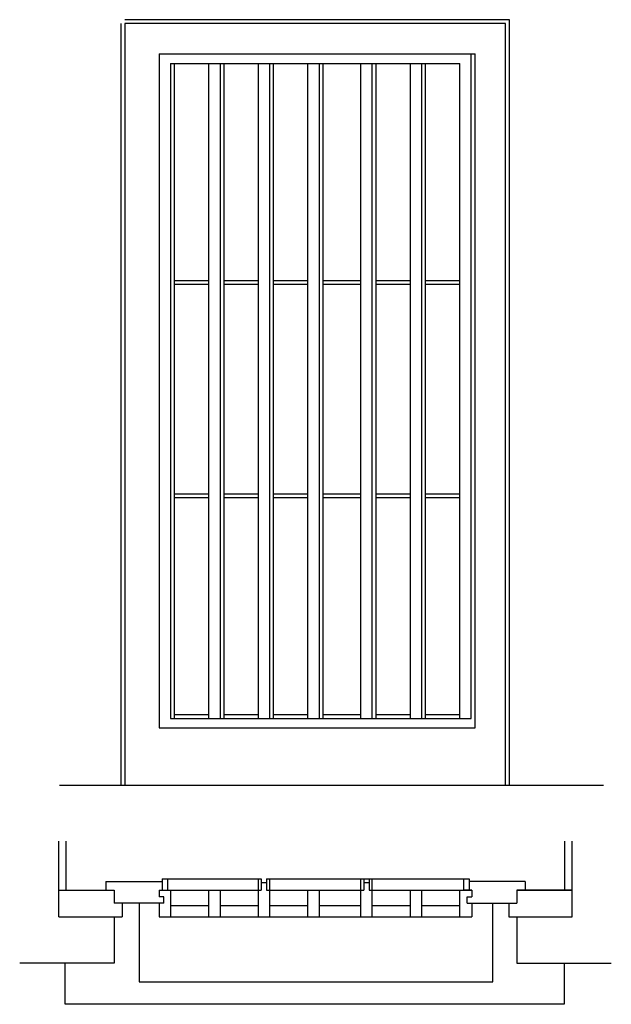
# Model space of a CAD drawing. Header units: millimetres. Extents: x 218.44 to 219.99, y 322.31 to 324.9.
import ezdxf

# ---------------------------------------------------------------- set-up
doc = ezdxf.new("R2010")
doc.units = ezdxf.units.MM

msp = doc.modelspace()

# ---------------------------------------------------------------- linework, layer by layer
for p, q in [((219.7236, 324.8985), (218.7136, 324.8985)), ((219.7236, 322.8885), (219.7236, 324.8985)), ((218.7036, 324.8885), (218.7036, 322.8885)), ((218.7136, 324.8885), (218.7136, 322.8885)), ((219.7136, 324.8885), (218.7136, 324.8885)), ((218.7136, 324.8885), (218.7136, 324.8085)), ((219.7136, 322.8885), (219.7136, 324.8885)), ((218.8036, 324.8085), (219.6336, 324.8085)), ((218.8036, 324.8085), (218.8036, 323.0385)), ((219.6236, 323.0635), (219.6236, 324.8085)), ((219.6336, 323.0385), (219.6336, 324.8085)), ((218.8336, 324.7835), (219.5936, 324.7835)), ((218.8336, 324.7835), (218.8336, 323.0635)), ((218.8436, 324.7835), (218.8436, 323.0635)), ((218.9336, 324.7835), (218.9336, 323.0635)), ((218.9636, 324.7835), (218.9636, 323.0635)), ((218.9736, 324.7835), (218.9736, 323.0635)), ((219.0636, 324.7835), (219.0636, 323.0635)), ((219.0936, 324.7835), (219.0936, 323.0635)), ((219.1036, 324.7835), (219.1036, 323.0635)), ((219.1936, 324.7835), (219.1936, 323.0635)), ((219.2236, 324.7835), (219.2236, 323.0635)), ((219.2336, 324.7835), (219.2336, 323.0635)), ((219.3336, 323.0635), (219.3336, 324.7835)), ((219.3636, 323.0635), (219.3636, 324.7835)), ((219.3736, 323.0635), (219.3736, 324.7835)), ((219.4636, 323.0635), (219.4636, 324.7835)), ((219.4936, 323.0635), (219.4936, 324.7835)), ((219.5036, 323.0635), (219.5036, 324.7835)), ((219.5936, 323.0635), (219.5936, 324.7835)), ((218.8436, 324.2135), (218.9336, 324.2135)), ((218.8436, 324.2035), (218.9336, 324.2035)), ((218.9736, 324.2135), (219.0636, 324.2135)), ((218.9736, 324.2035), (219.0636, 324.2035)), ((219.1036, 324.2135), (219.1936, 324.2135)), ((219.1036, 324.2035), (219.1936, 324.2035)), ((219.2336, 324.2135), (219.3336, 324.2135)), ((219.2336, 324.2035), (219.3336, 324.2035)), ((219.3736, 324.2135), (219.4636, 324.2135)), ((219.3736, 324.2035), (219.4636, 324.2035)), ((219.5036, 324.2135), (219.5936, 324.2135)), ((219.5036, 324.2035), (219.5936, 324.2035)), ((218.8436, 323.6535), (218.9336, 323.6535)), ((218.9736, 323.6535), (219.0636, 323.6535)), ((219.1036, 323.6535), (219.1936, 323.6535)), ((219.2336, 323.6535), (219.3336, 323.6535)), ((219.3736, 323.6535), (219.4636, 323.6535)), ((219.5036, 323.6535), (219.5936, 323.6535)), ((218.8436, 323.6435), (218.9336, 323.6435)), ((218.9736, 323.6435), (219.0636, 323.6435)), ((219.1036, 323.6435), (219.1936, 323.6435)), ((219.2336, 323.6435), (219.3336, 323.6435)), ((219.3736, 323.6435), (219.4636, 323.6435)), ((219.5036, 323.6435), (219.5936, 323.6435)), ((218.8336, 323.0635), (219.6236, 323.0635)), ((218.8436, 323.0735), (218.9336, 323.0735)), ((218.9736, 323.0735), (219.0636, 323.0735)), ((219.1036, 323.0735), (219.1936, 323.0735)), ((219.2336, 323.0735), (219.3336, 323.0735)), ((219.3736, 323.0735), (219.4636, 323.0735)), ((219.5036, 323.0735), (219.5936, 323.0735)), ((218.8036, 323.0385), (219.6336, 323.0385)), ((218.5422, 322.8885), (219.9704, 322.8885)), ((218.5403, 322.5425), (218.5403, 322.7413)), ((218.5593, 322.6125), (218.5593, 322.7413)), ((219.8695, 322.6125), (219.8695, 322.7413)), ((219.8885, 322.5425), (219.8885, 322.7413)), ((218.6642, 322.6355), (218.6642, 322.6125)), ((218.6642, 322.6355), (218.8116, 322.6355)), ((218.8116, 322.6425), (219.0716, 322.6425)), ((218.8116, 322.6425), (218.8116, 322.6125)), ((218.8116, 322.6425), (218.8116, 322.6125)), ((218.8256, 322.6425), (218.8256, 322.6125)), ((219.0636, 322.6425), (219.0636, 322.5425)), ((219.0716, 322.6425), (219.0716, 322.6125)), ((219.0716, 322.6325), (219.0856, 322.6325)), ((219.0716, 322.6325), (219.0856, 322.6325)), ((219.0856, 322.6425), (219.6182, 322.6425)), ((219.0856, 322.6425), (219.0856, 322.6125)), ((219.0936, 322.6425), (219.0936, 322.5425)), ((219.3336, 322.5425), (219.3336, 322.6425)), ((219.3416, 322.6425), (219.3416, 322.6125)), ((219.3416, 322.6325), (219.3556, 322.6325)), ((219.3556, 322.6425), (219.3556, 322.6125)), ((219.3636, 322.5425), (219.3636, 322.6425)), ((219.6032, 322.6425), (219.6032, 322.6125)), ((219.6032, 322.6425), (219.6032, 322.6125)), ((219.6182, 322.6425), (219.6182, 322.6125)), ((219.7646, 322.6355), (219.6182, 322.6355)), ((219.7646, 322.6355), (219.7646, 322.6125)), ((218.5403, 322.6125), (218.6855, 322.6125)), ((218.6855, 322.6125), (218.6855, 322.5784)), ((218.8036, 322.6125), (218.8036, 322.5948)), ((218.8036, 322.6124), (218.8256, 322.6124)), ((218.8162, 322.5948), (218.8036, 322.5948)), ((218.8162, 322.5784), (218.8162, 322.5948)), ((218.8256, 322.6125), (219.0716, 322.6125)), ((218.8336, 322.6125), (218.8336, 322.5425)), ((218.9336, 322.6125), (218.9336, 322.5425)), ((218.9636, 322.6125), (218.9636, 322.5425)), ((219.0856, 322.6125), (219.3416, 322.6125)), ((219.1936, 322.6125), (219.1936, 322.5425)), ((219.2236, 322.6125), (219.2236, 322.5425)), ((219.3556, 322.6125), (219.6252, 322.6125)), ((219.4636, 322.5425), (219.4636, 322.6125)), ((219.4936, 322.5425), (219.4936, 322.6125)), ((219.5936, 322.5425), (219.5936, 322.6125)), ((219.6252, 322.6124), (219.6032, 322.6124)), ((219.6126, 322.5784), (219.6126, 322.5948)), ((219.6126, 322.5948), (219.6252, 322.5948)), ((219.6252, 322.6125), (219.6252, 322.5948)), ((219.7433, 322.6125), (219.8885, 322.6125)), ((219.8885, 322.6125), (219.7433, 322.6125)), ((219.7433, 322.6125), (219.7433, 322.5784)), ((218.8162, 322.5784), (218.6855, 322.5784)), ((218.7068, 322.5784), (218.7068, 322.5425)), ((218.7509, 322.5784), (218.7509, 322.3714)), ((218.8036, 322.5784), (218.8036, 322.5425)), ((218.8336, 322.5725), (218.9336, 322.5725)), ((218.9636, 322.5725), (219.0636, 322.5725)), ((219.0936, 322.5725), (219.1936, 322.5725)), ((219.2236, 322.5725), (219.3336, 322.5725)), ((219.3636, 322.5725), (219.4636, 322.5725)), ((219.4936, 322.5725), (219.5936, 322.5725)), ((219.6126, 322.5784), (219.7433, 322.5784)), ((219.6252, 322.5784), (219.6252, 322.5425)), ((219.6801, 322.3714), (219.6801, 322.5784)), ((219.722, 322.5784), (219.722, 322.5425)), ((218.5403, 322.5425), (218.7068, 322.5425)), ((218.6855, 322.5425), (218.6855, 322.4205)), ((218.8036, 322.5425), (219.6252, 322.5425)), ((219.722, 322.5425), (219.8885, 322.5425)), ((219.7433, 322.5425), (219.7433, 322.4205)), ((218.6855, 322.4205), (218.4376, 322.4205)), ((218.5569, 322.3126), (218.5569, 322.4205)), ((219.7433, 322.4205), (219.9912, 322.4205)), ((219.8673, 322.4205), (219.8673, 322.3126)), ((218.7509, 322.3714), (219.6801, 322.3714)), ((219.8673, 322.3126), (218.5569, 322.3126))]:
    msp.add_line(p, q)

doc.saveas('drawing.dxf')
